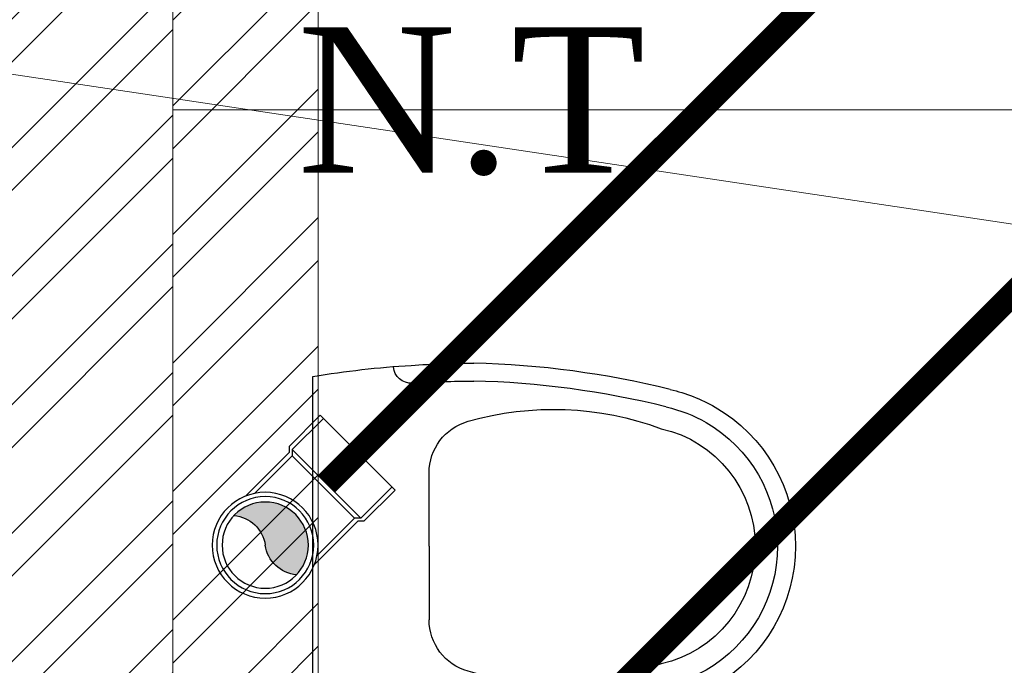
# Model space of a CAD drawing. Header units: inches. Extents: x 119662 to 158499, y 12149 to 20675.
# Tile 52 of 97: x 121952 to 121992, y 19565 to 19591. Entities that reach past the tile are written whole.
import ezdxf

# ---------------------------------------------------------------- set-up
doc = ezdxf.new("R2010")
doc.units = ezdxf.units.IN
doc.header["$MEASUREMENT"] = 0
for name, color, linetype, lineweight in [('00-GRIDTEXT', 1, 'Continuous', 13), ('KIT TEXT.', 5, 'Continuous', 5), ('PD_BRICK WALL_115', 134, 'Continuous', 30), ('PD_FIXTURE', 21, 'Continuous', 25), ('PD_HATCH', 45, 'Continuous', 9), ('PP- 75DIA Soil Waste Sewer pipe', 90, 'Continuous', 9), ('PP-Soil Pipe', 1, 'Continuous', 25), ('PP-SWP', 1, 'Continuous', 25), ('PP-TEXT', 7, 'Continuous', 40)]:
    doc.layers.add(name, color=color, linetype=linetype, lineweight=lineweight)
doc.styles.add('Arial', font='GOTHIC.TTF')
doc.styles.add('ISO', font='isocp.shx', dxfattribs={"height": 250})
doc.styles.add('TIMES NEW ROMAN', font='times.ttf', dxfattribs={"height": 4})
doc.dimstyles.new('PP-DIM', dxfattribs={"dimtxt": 4, "dimasz": 1, "dimexe": 1, "dimexo": 1, "dimgap": 0.09, "dimtad": 0, "dimdec": 1, "dimzin": 0, "dimdsep": 46, "dimlunit": 4, "dimtxsty": 'TIMES NEW ROMAN', "dimblk": 'ARCHTICK', "dimcen": 0.09, "dimdle": 1, "dimclrd": 256, "dimclre": 256, "dimclrt": 256, "dimadec": 0, "dimazin": 0, "dimtfac": 1, "dimtdec": 4, "dimtofl": 0, "dimtmove": 1, "dimatfit": 3, "dimfxl": 1, "dimtolj": 1, "dimtzin": 0, "dimlwd": -1, "dimlwe": -1, "dimarcsym": 0})

# ---------------------------------------------------------------- blocks, each defined once
blk = doc.blocks.new('A$C6E471120')
at = {"layer": 'KIT TEXT.', "color": 251, "insert": (-5344.106154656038, -1932.584693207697, 488.6049877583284), "char_height": 60.17529562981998, "width": 1050.283938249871, "attachment_point": 7, "style": 'ISO'}
blk.add_mtext('\\pi300.49;{\\Fromans|c0;\\W0.8;WORK TABLE}', dxfattribs=at)
blk = doc.blocks.new('A$C24556D30')
at = {"color": 8}
for p, q in [((170.0000553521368, 400.0000540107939), (170.0000553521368, 20.00005401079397)), ((300.0000553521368, 210.000054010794), (300.0000553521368, 292.2294342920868)), ((300.0000553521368, 210.000054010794), (300.0000553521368, 127.7706737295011))]:
    blk.add_line(p, q, dxfattribs=at)
for points in [[(279.8877858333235, 412.5391608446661, 0.027530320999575), (170.0000553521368, 400.0000540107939, 0.027530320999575)], [(569.74867281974, 385.5564478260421, 0.0549045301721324), (350.0000553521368, 415.000054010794, 0.0549045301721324)], [(564.9384326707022, 366.1435245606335, 0.0549045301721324), (349.5301892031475, 395.0055741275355, 0.0549045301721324)], [(300.0000553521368, 210.000054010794), (300.0000553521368, 290.000054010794, 0.7043924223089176)], [(300.0000553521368, 210.000054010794), (300.0000553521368, 130.0000540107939, -0.7043924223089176)], [(564.9384326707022, 53.85658346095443, -0.0549045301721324), (349.5301892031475, 24.99453389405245, -0.0549045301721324)], [(569.74867281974, 34.44366019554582, -0.0549045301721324), (350.0000553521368, 5.000054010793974, -0.0549045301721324)], [(170.0000553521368, 20.00005401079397, 0.0275303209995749), (279.8877858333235, 7.460947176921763, 0.0275303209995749)]]:
    blk.add_lwpolyline(points, format="xyb", dxfattribs=at)
for centre, radius, start, end in [((279.9358992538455, 412.5424842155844), 20, 184.5904764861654, 273.8822723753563), ((350.0000553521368, -584.9999459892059), 1000, 90, 94.02043563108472), ((350.0000553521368, -584.9999459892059), 980, 90, 94.02043563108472), ((530.0000553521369, 210.000054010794), 180, 59.99999999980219, 77.24246783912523), ((530.0000553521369, 210.000054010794), 160, 59.99999999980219, 77.24246783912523), ((530.0000553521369, 210.000054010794), 180, 0, 59.99999999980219), ((439.0485481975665, 15.1852102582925), 348.1009654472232, 69.7009941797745, 105.9249351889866), ((360.0000553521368, 292.2294342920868), 60, 105.9249351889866, 180), ((530.0000553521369, 210.000054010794), 135, 0, 77.24246783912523), ((530.0000553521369, 210.000054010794), 160, 0, 59.99999999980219), ((530.0000553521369, 210.000054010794), 135, 282.7575321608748, 0), ((530.0000553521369, 210.000054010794), 160, 300.0000000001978, 0), ((530.0000553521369, 210.000054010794), 180, 300.0000000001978, 0), ((360.0000553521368, 127.7706737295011), 60, 180, 254.0750648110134), ((439.0485481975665, 404.8148977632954), 348.1009654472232, 254.0750648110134, 290.2990058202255), ((530.0000553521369, 210.000054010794), 160, 282.7575321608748, 300.0000000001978), ((530.0000553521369, 210.000054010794), 180, 282.7575321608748, 300.0000000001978), ((279.9358992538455, 7.457623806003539), 20, 86.1177276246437, 175.4095235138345), ((350.0000553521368, 1005.000054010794), 980, 265.9795643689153, 270), ((350.0000553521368, 1005.000054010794), 1000, 265.9795643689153, 270)]:
    blk.add_arc(centre, radius, start, end, dxfattribs=at)
blk = doc.blocks.new('FIRST FLOOR')
at = {"layer": 'PD_HATCH', "lineweight": 5}
h = blk.add_hatch(dxfattribs=at)
h.set_pattern_fill('ANSI32', color=251, scale=10)
h.set_pattern_definition([(45, (139238.8868120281, 19346.37163246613), (-2.651650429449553, 2.651650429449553), []), (45, (139240.6545789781, 19346.37163246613), (-2.651650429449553, 2.651650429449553), [])])
h.paths.add_polyline_path([(139249.6576681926, 19348.45361296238), (139206.4076681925, 19348.45361296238), (139206.4076681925, 19343.95361296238), (139249.6576681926, 19343.95361296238)])
h.paths.add_polyline_path([(139164.4076681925, 19348.45361296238), (139121.1576681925, 19348.45361296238), (139121.1576681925, 19343.95361296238), (139164.4076681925, 19343.95361296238)], flags=17)
h.paths.add_polyline_path([(139207.6576681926, 19260.7536129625), (139207.6576681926, 19265.25361296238), (139121.1576681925, 19265.25361296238), (139121.1576681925, 19420.75361296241), (139044.1576681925, 19420.75361296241), (139044.1576681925, 19364.75361296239), (139082.1576681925, 19364.75361296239), (139082.1576681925, 19369.25361296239), (139048.6576681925, 19369.25361296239), (139048.6576681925, 19416.25361296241), (139116.6576681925, 19416.25361296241), (139116.6576681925, 19369.25361296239), (139112.1576681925, 19369.25361296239), (139112.1576681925, 19364.75361296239), (139116.6576681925, 19364.75361296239), (139116.6576681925, 19316.75361296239), (139112.1576681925, 19316.75361296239), (139112.1576681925, 19312.2536129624), (139116.6576681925, 19312.25361296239), (139116.6576681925, 19265.25361296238), (139060.6576681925, 19265.25361296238), (139060.6576681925, 19260.75361296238), (139194.1576733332, 19260.75361296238), (139194.1576733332, 19254.75361296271), (139198.6576733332, 19254.7536129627), (139198.6576733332, 19260.75361296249)])
h.paths.add_polyline_path([(139249.6576681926, 19265.25361296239), (139249.6576681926, 19260.75361296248), (139411.6576681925, 19260.75361296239), (139411.6576681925, 19265.25361296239), (139258.6576681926, 19265.25361296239), (139258.6576681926, 19354.75361296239), (139318.6576681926, 19354.75361296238), (139318.6576681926, 19330.75361296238), (139323.1576681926, 19330.75361296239), (139323.1576681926, 19354.75361296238), (139402.6576681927, 19354.75361296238), (139402.6576681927, 19326.75361296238), (139407.1576681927, 19326.75361296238), (139407.1576681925, 19485.75361296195), (139411.6576681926, 19485.75361296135), (139411.6576681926, 19490.25361296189), (139402.6576681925, 19490.25361296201), (139402.6576681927, 19363.75361296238), (139258.6576681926, 19363.75361296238), (139258.6576681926, 19579.7535885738), (139249.6576681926, 19579.7535885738)])
h = blk.add_hatch(dxfattribs=at)
h.set_pattern_fill('ANSI32', color=251, scale=10)
h.set_pattern_definition([(45, (165803.1265799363, 37468.14043095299), (-2.651650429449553, 2.651650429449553), []), (45, (165804.8943468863, 37468.14043095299), (-2.651650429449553, 2.651650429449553), [])])
h.paths.add_polyline_path([(139264.6576681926, 19579.75361296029), (139258.6576681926, 19579.75361296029), (139258.6576681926, 19543.75361296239), (139264.6576681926, 19543.75361296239)])
h.paths.add_polyline_path([(139264.6576681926, 19543.75361296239), (139258.6576681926, 19543.75361296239), (139258.6576681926, 19507.75361296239), (139264.6576681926, 19507.75361296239)])
h.paths.add_polyline_path([(139258.6576681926, 19507.75361296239), (139258.6576681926, 19471.75361296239), (139264.6576681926, 19471.75361296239), (139264.6576681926, 19507.75361296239)])
h.paths.add_polyline_path([(139264.6576681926, 19471.75361296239), (139258.6576681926, 19471.75361296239), (139258.6576681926, 19435.75361296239), (139264.6576681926, 19435.75361296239)])
h.paths.add_polyline_path([(139264.6576681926, 19435.75361296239), (139258.6576681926, 19435.75361296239), (139258.6576681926, 19399.75361296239), (139264.6576681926, 19399.75361296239)])
h.paths.add_polyline_path([(139264.6576681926, 19399.75361296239), (139258.6576681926, 19399.75361296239), (139258.6576681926, 19363.75361296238), (139264.6576681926, 19363.75361296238)])
h.paths.add_polyline_path([(139543.6576681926, 19579.7536129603), (139534.6576681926, 19579.7536129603), (139534.6576681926, 19490.25361296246), (139530.1576681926, 19490.25361296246), (139530.1576681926, 19485.75361296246), (139534.6576681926, 19485.75361296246), (139534.6576681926, 19475.75361296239), (139543.6576681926, 19475.75361296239)])
h.paths.add_polyline_path([(139462.6576681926, 19579.7536129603), (139458.1576681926, 19579.7536129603), (139458.1576681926, 19490.25361296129), (139453.6576681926, 19490.25361296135), (139453.6576681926, 19485.75361296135), (139488.1576681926, 19485.75361296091), (139488.1576681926, 19490.25361296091), (139462.6576681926, 19490.25361296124)])
h.paths.add_polyline_path([(139458.1576681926, 19561.75361296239), (139455.1576681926, 19561.75361296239), (139455.1576681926, 19557.25361296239), (139458.1576681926, 19557.25361296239)], flags=17)
h.paths.add_polyline_path([(139431.1576681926, 19561.75361296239), (139428.1576681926, 19561.75361296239), (139428.1576681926, 19570.75361296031), (139423.6576681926, 19570.75361296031), (139423.6576681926, 19561.75361296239), (139413.1576681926, 19561.75361296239), (139413.1576681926, 19557.25361296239), (139431.1576681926, 19557.25361296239)])
h.paths.add_polyline_path([(139377.1576681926, 19579.7536129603), (139372.6576681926, 19579.7536129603), (139372.6576681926, 19563.75361296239), (139372.6576681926, 19557.25361296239), (139377.1576681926, 19557.25361296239), (139377.1576681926, 19561.75361296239)])
h.paths.add_polyline_path([(139668.1576681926, 19579.7536129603), (139663.6576681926, 19579.7536129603), (139663.6576681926, 19561.75361296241), (139668.1576681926, 19561.75361296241)])
at = {"layer": 'PD_BRICK WALL_115', "color": 251, "lineweight": 5}
blk.add_line((139264.6576681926, 19363.75361296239), (139264.6576681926, 19579.75361296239), dxfattribs=at)
blk.add_lwpolyline([(139411.6576681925, 19265.25361296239), (139258.6576681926, 19265.25361296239), (139258.6576681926, 19354.75361296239), (139318.6576681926, 19354.75361296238), (139318.6576681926, 19330.75361296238), (139323.1576681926, 19330.75361296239), (139323.1576681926, 19354.75361296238), (139402.6576681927, 19354.75361296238), (139402.6576681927, 19326.75361296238), (139407.1576681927, 19326.75361296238), (139407.1576681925, 19485.75361296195), (139411.6576681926, 19485.75361296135), (139411.6576681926, 19490.25361296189), (139402.6576681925, 19490.25361296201), (139402.6576681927, 19363.75361296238), (139258.6576681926, 19363.75361296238), (139258.6576681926, 19579.7535885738), (139249.6576681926, 19579.7535885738), (139249.6576681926, 19265.25361296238), (139249.6576681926, 19265.25361296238)], dxfattribs=at)
at = {"layer": 'PD_FIXTURE', "color": 251, "lineweight": 5, "ltscale": 12}
blk.add_line((139318.6576681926, 19507.75361296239), (139258.6576681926, 19507.75361296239), dxfattribs=at)
at = {"layer": '00-GRIDTEXT', "color": 8, "xscale": 0.03937007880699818, "yscale": 0.03937007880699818, "zscale": 0.03937007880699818}
blk.add_blockref('A$C6E471120', (139249.657668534, 19579.75418360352), dxfattribs=at)
at = {"layer": 'PD_FIXTURE', "color": 251, "ltscale": 12, "xscale": -0.03684210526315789, "yscale": 0.03684210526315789, "zscale": 0.03684210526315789, "rotation": 180}
blk.add_blockref('A$C24556D30', (139258.1759472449, 19497.49045705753), dxfattribs=at)
blk = doc.blocks.new('PP-WC CONNECTOR BEND')
at = {"lineweight": 30}
h = blk.add_hatch(color=256, dxfattribs=at)
edge = h.paths.add_edge_path()
edge.add_ellipse((-79.84568734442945, 16.06918967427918), major_axis=(19.39290396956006, 18.32186724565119), ratio=1, start_angle=96.33861705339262, end_angle=173.6613829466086, ccw=False)
edge.add_ellipse((-101.1428493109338, 0.0003864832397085), major_axis=(22.89194586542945, -24.23013451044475), ratio=0.9999999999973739, start_angle=-45.00000000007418, end_angle=134.9999999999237, ccw=False)
edge.add_ellipse((-122.4400112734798, -16.0684167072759), major_axis=(18.3218672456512, -19.39290396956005), ratio=1, start_angle=6.33861705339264, end_angle=83.66138294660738)
at = {"linetype": 'Continuous'}
for p, q in [((-34.09090909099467, 40.90909090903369), (-37.50000000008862, 37.49999999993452)), ((-34.09090909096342, 40.90909090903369), (-5.70708e-11, 40.90909090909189)), ((5.72413e-11, -40.90909090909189), (-5.70708e-11, 40.90909090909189)), ((-37.50000000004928, 37.49999999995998), (-84.90057435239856, 37.49999999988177)), ((-37.49999999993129, -37.50000000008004), (-84.90057435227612, -37.50000000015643)), ((-34.09090909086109, -40.90909090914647), (-37.4999999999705, -37.50000000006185)), ((-34.09090909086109, -40.90909090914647), (5.72413e-11, -40.90909090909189))]:
    blk.add_line(p, q, dxfattribs=at)
at = {"linetype": 'Continuous', "ltscale": 0.005}
for p, q in [((-37.50000000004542, 34.09090909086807), (-78.63664915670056, 34.09090909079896)), ((-34.09090909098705, 37.49999999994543), (-37.50000000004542, 34.09090909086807)), ((-37.49999999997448, -34.09090909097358), (-37.50000000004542, 34.09090909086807)), ((-34.09090909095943, 37.49999999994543), (-6.89511e-11, 37.5)), ((-34.09090909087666, -37.50000000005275), (-34.09090909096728, 37.49999999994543)), ((-37.49999999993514, -34.09090909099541), (-78.63664915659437, -34.09090909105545)), ((-34.09090909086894, -37.50000000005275), (-37.49999999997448, -34.09090909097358)), ((-34.09090909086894, -37.50000000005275), (4.14389e-11, -37.5))]:
    blk.add_line(p, q, dxfattribs=at)
at = {"linetype": 'Continuous'}
blk.add_circle((-101.2499999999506, -1.69166e-10), 40.90909090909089, dxfattribs=at)
at = {"lineweight": 30}
for radius in [37.50049768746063, 33.33377572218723]:
    blk.add_circle((-101.1428493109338, 0.0003864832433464), radius, dxfattribs=at)
for centre, start, end in [((-79.84568734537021, 16.06918967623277), 139.7119494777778, 217.0347153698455), ((-122.4400112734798, -16.0684167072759), 319.7119494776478, 37.03471536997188)]:
    blk.add_arc(centre, 26.67912186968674, start, end, dxfattribs=at)

msp = doc.modelspace()

# ---------------------------------------------------------------- block references
at = {"color": 8}
msp.add_blockref('FIRST FLOOR', (-17300.78625003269, 79.92778982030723), dxfattribs=at)

# ---------------------------------------------------------------- next in the draw order: linework, layer by layer
at = {"layer": 'PP- 75DIA Soil Waste Sewer pipe', "ltscale": 0.015, "const_width": 0.9999999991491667}
msp.add_lwpolyline([(122015.7611288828, 19603.34369720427), (121972.1961965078, 19559.77876482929)], dxfattribs=at)
at = {"layer": 'PP-Soil Pipe', "color": 1, "ltscale": 0.015, "const_width": 0.9999999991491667}
msp.add_lwpolyline([(121964.2122986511, 19572.25775027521), (121997.7525752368, 19605.79802686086)], dxfattribs=at)

# ---------------------------------------------------------------- next in the draw order: block references
at = {"layer": 'PP-SWP', "xscale": -0.05333333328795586, "yscale": 0.05333333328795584, "zscale": 0.05333333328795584, "rotation": 225.000000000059}
msp.add_blockref('PP-WC CONNECTOR BEND', (121965.4979327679, 19573.54341354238), dxfattribs=at)

# ---------------------------------------------------------------- next in the draw order: texts
at = {"layer": 'PP-TEXT', "insert": (121963.0134988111, 19584.95674148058), "char_height": 5.999999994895, "width": 26.66140014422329, "attachment_point": 7, "style": 'Arial'}
msp.add_mtext('{\\fTimes New Roman|b0|i0|c0|p0;N.T}', dxfattribs=at)

# ---------------------------------------------------------------- next in the draw order: leaders
at = {"layer": 'PP-TEXT', "lineweight": 70, "ltscale": 12}
msp.add_leader([(121937.743109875, 19591.1780677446, -1.10837562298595e-09), (122005.6024249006, 19580.99996198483, -1.10837562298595e-09), (122062.8953970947, 19580.99996198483, -1.10837562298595e-09)], dimstyle='PP-DIM', override={"dimtxt": 8.5, "dimasz": 5, "dimtad": 0, "dimdec": 1, "dimcen": 0, "dimtfac": 12, "dimtdec": 1, "dimfxl": 7, "dimfxlon": 1, "dimlwd": 18, "dimarcsym": 1}, dxfattribs=at)

doc.saveas('drawing.dxf')
